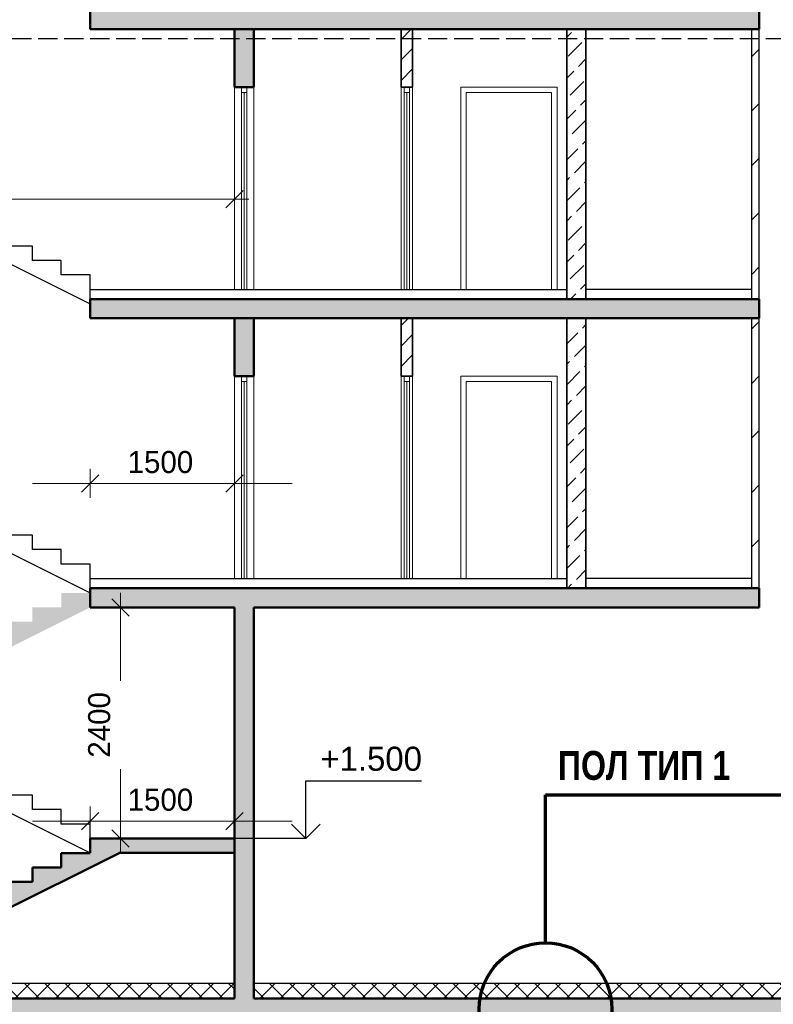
# Model space of a CAD drawing. Header units: millimetres. Extents: x 369815 to 1481759, y -423071 to -27917.
# Tile 68 of 256: x 382100 to 389929, y -219247 to -209026. Entities that reach past the tile are written whole.
import ezdxf

# ---------------------------------------------------------------- set-up
doc = ezdxf.new("R2010")
doc.units = ezdxf.units.MM
doc.linetypes.add('______2', pattern=[270, 200, -70])
for name, color, linetype, lineweight in [('Standard', 7, 'Continuous', 25), ('Навесной фасад', 7, 'Continuous', 25), ('Общий01', 7, 'Continuous', 13), ('Общий02', 7, 'Continuous', 18), ('Размерная линия_ общее', 7, 'Continuous', 25), ('Стена_ кирп. кладка не несущ', 7, 'Continuous', 35), ('Текст_ общее', 7, 'Continuous', 25)]:
    doc.layers.add(name, color=color, linetype=linetype, lineweight=lineweight)
doc.layers.add('Стена_ бетон не несущ.', color=7, linetype='Continuous', lineweight=35, true_color=0xb4b496)
doc.layers.add('Стена_ бетон несущ.', color=7, linetype='Continuous', lineweight=70, true_color=0xb4b496)
doc.styles.add('ARIAL', font='arial.ttf')
doc.styles.add('Century Gothic', font='GOTHIC.TTF')
doc.dimstyles.new('DIMSTYLE_8', dxfattribs={"dimtxt": 229, "dimasz": 300, "dimexe": 0, "dimexo": 0, "dimgap": 114.5, "dimtad": 2, "dimdec": 0, "dimrnd": 1, "dimzin": 12, "dimdsep": 46, "dimtxsty": 'Century Gothic', "dimblk1": 'ALL_ML_STRICH', "dimblk2": 'ALL_ML_STRICH', "dimsah": 1, "dimcen": 0, "dimclrd": 256, "dimclre": 256, "dimclrt": 256, "dimadec": 0, "dimazin": 0, "dimtfac": 1, "dimtdec": 0, "dimtix": 1, "dimtmove": 2, "dimatfit": 3, "dimfxl": 0, "dimtzin": 0, "dimlwd": 0, "dimlwe": 13, "dimarcsym": 0})
pattern_1 = [(45, (467347.7, -19759.03), (-212.13203, 212.13203), []), (45, (467241.64, -19652.96), (-212.13203, 212.13203), [])]
pattern_2 = [(45, (467347.7, -19759), (-565.6854, 565.6854), []), (45, (467064.9, -19476.2), (-565.6854, 565.6854), [])]
pattern_3 = [(45, (467347.7, -19759.03), (-212.13203, 212.13203), [200, -70]), (45, (467241.64, -19652.96), (-212.13203, 212.13203), [200, -70])]
pattern_4 = [(45, (467347.7, -19759.03), (-106.06602, 106.06602), []), (135, (467347.7, -19759.03), (-106.06602, -106.06602), [])]

# ---------------------------------------------------------------- blocks, each defined once
blk = doc.blocks.new('ALL_ML_STRICH')
at = {"color": 0, "linetype": 'ByBlock', "lineweight": -2}
for p, q in [((0, -0.5), (0, 0.5)), ((-1, 0), (0.5, 0)), ((-0.3, -0.3), (0.3, 0.3))]:
    blk.add_line(p, q, dxfattribs=at)
blk = doc.blocks.new('*D1302')
at = {"layer": 'DEFPOINTS', "color": 0, "linetype": 'Continuous', "transparency": 16777216}
for p in [(382832, -213839), (384332, -213839), (384332, -214139)]:
    blk.add_point(p, dxfattribs=at)
at = {"layer": 'Размерная линия_ общее', "color": 218, "linetype": 'Continuous', "lineweight": 0, "transparency": 16777216}
for p, q in [((382532, -213839), (382232, -213839)), ((382832, -213839), (384332, -213839)), ((384632, -213839), (384932, -213839))]:
    blk.add_line(p, q, dxfattribs=at)
at = {"layer": 'Размерная линия_ общее', "color": 218, "linetype": 'Continuous', "lineweight": 13, "transparency": 16777216}
blk.add_line((384332, -214139), (384332, -213839), dxfattribs=at)
at = {"layer": 'Размерная линия_ общее', "color": 218, "linetype": 'Continuous', "lineweight": 0, "transparency": 16777216, "xscale": 300, "yscale": 300, "zscale": 300}
blk.add_blockref('ALL_ML_STRICH', (382832, -213839), dxfattribs=at)
at = {"layer": 'Размерная линия_ общее', "color": 218, "linetype": 'Continuous', "lineweight": 0, "transparency": 16777216, "xscale": 300, "yscale": 300, "zscale": 300, "rotation": 180}
blk.add_blockref('ALL_ML_STRICH', (384332, -213839), dxfattribs=at)
at = {"layer": 'Размерная линия_ общее', "color": 218, "linetype": 'Continuous', "lineweight": 13, "transparency": 16777216, "insert": (383562, -213619), "char_height": 229, "width": 654.29, "attachment_point": 5, "style": 'Century Gothic'}
blk.add_mtext('1500', dxfattribs=at)
blk = doc.blocks.new('СЛОЖНЫЙ_ОБЪЕКТ_11')
at = {"layer": 'Общий01', "color": 7, "linetype": 'Continuous', "lineweight": 50, "transparency": 33554687}
for p, q in [((-87236, -199427), (-84216, -197917)), ((-84516, -197917), (-84816, -197917)), ((-84816, -197917), (-84816, -198067)), ((-84816, -198067), (-85116, -198067)), ((-85116, -198067), (-85116, -198217)), ((-85116, -198217), (-85416, -198217)), ((-85416, -198217), (-85416, -198367)), ((-85416, -198367), (-85716, -198367)), ((-85716, -198367), (-85716, -198517)), ((-85716, -198517), (-86016, -198517)), ((-86016, -198517), (-86016, -198667)), ((-86016, -198667), (-86316, -198667)), ((-86316, -198667), (-86316, -198817)), ((-86316, -198817), (-86616, -198817)), ((-86616, -198817), (-86616, -198967)), ((-86616, -198967), (-86916, -198967)), ((-86916, -198967), (-86916, -199117)), ((-86916, -199117), (-87216, -199117)), ((-87216, -199117), (-87216, -199267))]:
    blk.add_line(p, q, dxfattribs=at)
blk = doc.blocks.new('*D1305')
at = {"layer": 'DEFPOINTS', "color": 0, "linetype": 'Continuous', "transparency": 16777216}
for p in [(382832, -217344), (384332, -217344), (384332, -217344)]:
    blk.add_point(p, dxfattribs=at)
at = {"layer": 'Размерная линия_ общее', "color": 218, "linetype": 'Continuous', "lineweight": 0, "transparency": 16777216}
for p, q in [((382532, -217344), (382232, -217344)), ((382832, -217344), (384332, -217344)), ((384632, -217344), (384932, -217344))]:
    blk.add_line(p, q, dxfattribs=at)
at = {"layer": 'Размерная линия_ общее', "color": 218, "linetype": 'Continuous', "lineweight": 0, "transparency": 16777216, "xscale": 300, "yscale": 300, "zscale": 300}
blk.add_blockref('ALL_ML_STRICH', (382832, -217344), dxfattribs=at)
at = {"layer": 'Размерная линия_ общее', "color": 218, "linetype": 'Continuous', "lineweight": 0, "transparency": 16777216, "xscale": 300, "yscale": 300, "zscale": 300, "rotation": 180}
blk.add_blockref('ALL_ML_STRICH', (384332, -217344), dxfattribs=at)
at = {"layer": 'Размерная линия_ общее', "color": 218, "linetype": 'Continuous', "lineweight": 13, "transparency": 16777216, "insert": (383562, -217124), "char_height": 229, "width": 654.29, "attachment_point": 5, "style": 'Century Gothic'}
blk.add_mtext('1500', dxfattribs=at)
blk = doc.blocks.new('СЛОЖНЫЙ_ОБЪЕКТ_12')
at = {"layer": 'Общий01', "color": 7, "linetype": 'Continuous', "lineweight": 25, "transparency": 33554687}
for p, q in [((-87516, -193717), (-84516, -195217)), ((-86916, -193717), (-87216, -193717)), ((-86916, -193867), (-86916, -193717)), ((-86616, -193867), (-86916, -193867)), ((-86616, -194017), (-86616, -193867)), ((-86316, -194017), (-86616, -194017)), ((-86316, -194167), (-86316, -194017)), ((-86016, -194167), (-86316, -194167)), ((-86016, -194317), (-86016, -194167)), ((-85716, -194317), (-86016, -194317)), ((-85716, -194467), (-85716, -194317)), ((-85416, -194467), (-85716, -194467)), ((-85416, -194617), (-85416, -194467)), ((-85116, -194617), (-85416, -194617)), ((-85116, -194767), (-85116, -194617)), ((-84816, -194767), (-85116, -194767)), ((-84816, -194917), (-84816, -194767)), ((-84516, -194917), (-84816, -194917)), ((-84516, -195167), (-84516, -194917))]:
    blk.add_line(p, q, dxfattribs=at)
blk = doc.blocks.new('СЛОЖНЫЙ_ОБЪЕКТ_13')
at = {"layer": 'Общий01', "color": 7, "linetype": 'Continuous', "lineweight": 25, "transparency": 33554687}
for p, q in [((-87516, -190717), (-84516, -192217)), ((-86916, -190717), (-87216, -190717)), ((-86916, -190867), (-86916, -190717)), ((-86616, -190867), (-86916, -190867)), ((-86616, -191017), (-86616, -190867)), ((-86316, -191017), (-86616, -191017)), ((-86316, -191167), (-86316, -191017)), ((-86016, -191167), (-86316, -191167)), ((-86016, -191317), (-86016, -191167)), ((-85716, -191317), (-86016, -191317)), ((-85716, -191467), (-85716, -191317)), ((-85416, -191467), (-85716, -191467)), ((-85416, -191617), (-85416, -191467)), ((-85116, -191617), (-85416, -191617)), ((-85116, -191767), (-85116, -191617)), ((-84816, -191767), (-85116, -191767)), ((-84816, -191917), (-84816, -191767)), ((-84516, -191917), (-84816, -191917)), ((-84516, -192167), (-84516, -191917))]:
    blk.add_line(p, q, dxfattribs=at)
blk = doc.blocks.new('*D1212')
at = {"layer": 'DEFPOINTS', "color": 0, "linetype": 'Continuous', "transparency": 16777216}
for p in [(378682, -210889), (384332, -210889), (384332, -210889)]:
    blk.add_point(p, dxfattribs=at)
at = {"layer": 'Размерная линия_ общее', "color": 218, "linetype": 'Continuous', "lineweight": 0, "transparency": 16777216}
for p, q in [((378982, -210889), (381031, -210889)), ((384032, -210889), (381944, -210889))]:
    blk.add_line(p, q, dxfattribs=at)
at = {"layer": 'Размерная линия_ общее', "color": 218, "linetype": 'Continuous', "lineweight": 0, "transparency": 16777216, "xscale": 300, "yscale": 300, "zscale": 300, "rotation": 180}
blk.add_blockref('ALL_ML_STRICH', (378682, -210889), dxfattribs=at)
at = {"layer": 'Размерная линия_ общее', "color": 218, "linetype": 'Continuous', "lineweight": 0, "transparency": 16777216, "xscale": 300, "yscale": 300, "zscale": 300}
blk.add_blockref('ALL_ML_STRICH', (384332, -210889), dxfattribs=at)
at = {"layer": 'Размерная линия_ общее', "color": 218, "linetype": 'Continuous', "lineweight": 13, "transparency": 16777216, "insert": (381487, -210669), "char_height": 229, "width": 654.29, "attachment_point": 5, "style": 'Century Gothic'}
blk.add_mtext('5650', dxfattribs=at)
blk = doc.blocks.new('*D1292')
at = {"layer": 'DEFPOINTS', "color": 0, "linetype": 'Continuous', "transparency": 16777216}
for p in [(383147, -215126), (383147, -215126), (383147, -217526)]:
    blk.add_point(p, dxfattribs=at)
at = {"layer": 'Размерная линия_ общее', "color": 218, "linetype": 'Continuous', "lineweight": 0, "transparency": 16777216}
for p, q in [((383147, -215426), (383147, -215888)), ((383147, -217226), (383147, -216804))]:
    blk.add_line(p, q, dxfattribs=at)
at = {"layer": 'Размерная линия_ общее', "color": 218, "linetype": 'Continuous', "lineweight": 0, "transparency": 16777216, "xscale": 300, "yscale": 300, "zscale": 300}
for p, rotation in [((383147, -215126), 90), ((383147, -217526), 270)]:
    blk.add_blockref('ALL_ML_STRICH', p, dxfattribs=dict(at, rotation=rotation))
at = {"layer": 'Размерная линия_ общее', "color": 218, "linetype": 'Continuous', "lineweight": 13, "transparency": 16777216, "insert": (382927, -216346), "char_height": 229, "width": 654.29, "attachment_point": 5, "rotation": 90, "style": 'Century Gothic'}
blk.add_mtext('2400', dxfattribs=at)
blk = doc.blocks.new('COMPLEX_ELEVATIONDIM_7')
at = {"layer": 'Размерная линия_ общее', "color": 7, "linetype": 'Continuous', "lineweight": 25, "transparency": 33554687}
for p, q in [((-82275, -197767), (-82275, -197167)), ((-82275, -197167), (-81075, -197167)), ((-82275, -197767), (-82425, -197617)), ((-82275, -197767), (-82125, -197617)), ((-82275, -197767), (-82275, -197767)), ((-82275, -197767), (-82275, -197767)), ((-82275, -197767), (-82275, -197767)), ((-82275, -197767), (-82275, -197767))]:
    blk.add_line(p, q, dxfattribs=at)
blk.add_lwpolyline([(-82275, -197767), (-82821, -197767), (-82821, -197767), (-83275, -197767)], dxfattribs=at)
at = {"layer": 'Размерная линия_ общее', "color": 7, "linetype": 'Continuous', "lineweight": 25, "transparency": 33554687, "insert": (-82125, -197067), "char_height": 250, "width": 1200.03, "attachment_point": 7, "style": 'ARIAL'}
blk.add_mtext('\\W0.98;+1.500', dxfattribs=at)

msp = doc.modelspace()

# ---------------------------------------------------------------- hatches: boundary and pattern name
at = {"layer": 'Навесной фасад', "linetype": 'Continuous', "lineweight": 18, "transparency": 33554687}
h = msp.add_hatch(dxfattribs=at)
h.set_pattern_fill('__________6', scale=100, style=0, pattern_type=2)
h.set_pattern_definition(pattern_4)
h.paths.add_polyline_path([(384332.2, -219025.8), (380432.2, -219025.8), (380112.2, -219185.8), (384332.2, -219185.8)], flags=0)
h = msp.add_hatch(dxfattribs=at)
h.set_pattern_fill('__________6', scale=100, style=0, pattern_type=2)
h.set_pattern_definition(pattern_4)
h.paths.add_polyline_path([(384532.2, -219025.8), (384532.2, -219185.8), (407232.2, -219185.8), (407232.2, -219025.8)], flags=0)
at = {"layer": 'Общий01', "linetype": 'Continuous', "lineweight": 25, "true_color": 0xf1f1f1, "transparency": 33554687}
msp.add_hatch(color=7, dxfattribs=at).paths.add_polyline_path([(382832.2, -214975.8), (382532.2, -214975.8), (382532.2, -215125.8), (382232.2, -215125.8), (382232.2, -215275.8), (381932.2, -215275.8), (381932.2, -215425.8), (381632.2, -215425.8), (381632.2, -215575.8), (381332.2, -215575.8), (381332.2, -215725.8), (381032.2, -215725.8), (381032.2, -215875.8), (380732.2, -215875.8), (380732.2, -216025.8), (380432.2, -216025.8), (380432.2, -216325.8), (382832.2, -215125.8)])
at = {"layer": 'Стена_ бетон не несущ.', "linetype": 'Continuous', "lineweight": 18, "true_color": 0xc8aaf3, "transparency": 33554687}
h = msp.add_hatch(dxfattribs=at)
h.set_pattern_fill('__________16', color=191, scale=100, style=0, pattern_type=2)
h.set_pattern_definition(pattern_3)
h.paths.add_polyline_path([(387982.2, -209125.8), (387782.2, -209125.8), (387782.2, -211925.8), (387982.2, -211925.8)], flags=0)
h = msp.add_hatch(dxfattribs=at)
h.set_pattern_fill('__________16', color=191, scale=100, style=0, pattern_type=2)
h.set_pattern_definition(pattern_3)
h.paths.add_polyline_path([(387982.2, -212125.8), (387782.2, -212125.8), (387782.2, -214925.8), (387982.2, -214925.8)], flags=0)
at = {"layer": 'Стена_ бетон несущ.', "linetype": 'Continuous', "lineweight": 25, "true_color": 0xf1f1f1, "transparency": 33554687}
for points in [[(389782.2, -208925.8), (382832.2, -208925.8), (382832.2, -209125.8), (389782.2, -209125.8)], [(389782.2, -209125.8), (389782.2, -208925.8), (382832.2, -208925.8), (382832.2, -209125.8)], [(384332.2, -209725.8), (384532.2, -209725.8), (384532.2, -209125.8), (384332.2, -209125.8)], [(389782.2, -211925.8), (382832.2, -211925.8), (382832.2, -212125.8), (389782.2, -212125.8)], [(389782.2, -212125.8), (389782.2, -211925.8), (382832.2, -211925.8), (382832.2, -212125.8)], [(384332.2, -212725.8), (384532.2, -212725.8), (384532.2, -212125.8), (384332.2, -212125.8)], [(389782.2, -214925.8), (382832.2, -214925.8), (382832.2, -215125.8), (389782.2, -215125.8)], [(389782.2, -215125.8), (389782.2, -214925.8), (382832.2, -214925.8), (382832.2, -215125.8)], [(384332.2, -219185.8), (384532.2, -219185.8), (384532.2, -215088.6), (384332.2, -215125.8)], [(379732.2, -219185.8), (380112.2, -219185.8), (383132.2, -217675.8), (384332.2, -217675.8), (384332.2, -217525.8), (382832.2, -217525.8), (382832.2, -217675.8), (382532.2, -217675.8), (382532.2, -217825.8), (382232.2, -217825.8), (382232.2, -217975.8), (381932.2, -217975.8), (381932.2, -218125.8), (381632.2, -218125.8), (381632.2, -218275.8), (381332.2, -218275.8), (381332.2, -218425.8), (381032.2, -218425.8), (381032.2, -218575.8), (380732.2, -218575.8), (380732.2, -218725.8), (380432.2, -218725.8), (380432.2, -218875.8), (380132.2, -218875.8), (380132.2, -219025.8), (379732.2, -219025.8)], [(378482.2, -219185.8), (378482.2, -222125.8), (378732.2, -222125.8), (378732.2, -219385.8), (407232.2, -219385.8), (407232.2, -222125.8), (407482.2, -222125.8), (407482.2, -219185.8)]]:
    msp.add_hatch(color=7, dxfattribs=at).paths.add_polyline_path(points)
at = {"layer": 'Стена_ кирп. кладка не несущ', "linetype": 'Continuous', "lineweight": 18, "true_color": 0xaa8232, "transparency": 33554687}
h = msp.add_hatch(dxfattribs=at)
h.set_pattern_fill('__________301', color=45, scale=100, style=0, pattern_type=2)
h.set_pattern_definition(pattern_1)
h.paths.add_polyline_path([(386062.2, -209725.8), (386182.2, -209725.8), (386182.2, -209125.8), (386062.2, -209125.8)], flags=0)
at = {"layer": 'Стена_ кирп. кладка не несущ', "linetype": 'Continuous', "lineweight": 18, "true_color": 0xf0b464, "transparency": 33554687}
h = msp.add_hatch(dxfattribs=at)
h.set_pattern_fill('__________22', color=31, scale=100, style=0, pattern_type=2)
h.set_pattern_definition(pattern_2)
h.paths.add_polyline_path([(389782.2, -209125.8), (389702.2, -209125.8), (389702.2, -211925.8), (389782.2, -211925.8)], flags=0)
at = {"layer": 'Стена_ кирп. кладка не несущ', "linetype": 'Continuous', "lineweight": 18, "true_color": 0xaa8232, "transparency": 33554687}
h = msp.add_hatch(dxfattribs=at)
h.set_pattern_fill('__________301', color=45, scale=100, style=0, pattern_type=2)
h.set_pattern_definition(pattern_1)
h.paths.add_polyline_path([(386062.2, -212725.8), (386182.2, -212725.8), (386182.2, -212125.8), (386062.2, -212125.8)], flags=0)
at = {"layer": 'Стена_ кирп. кладка не несущ', "linetype": 'Continuous', "lineweight": 18, "true_color": 0xf0b464, "transparency": 33554687}
h = msp.add_hatch(dxfattribs=at)
h.set_pattern_fill('__________22', color=31, scale=100, style=0, pattern_type=2)
h.set_pattern_definition(pattern_2)
h.paths.add_polyline_path([(389782.2, -212125.8), (389702.2, -212125.8), (389702.2, -214925.8), (389782.2, -214925.8)], flags=0)

# ---------------------------------------------------------------- linework, layer by layer
at = {"layer": 'Standard', "color": 7, "linetype": 'Continuous', "lineweight": 13, "transparency": 33554687}
for p, q in [((384332.2, -209725.8), (384332.2, -211825.8)), ((384404.2, -209725.8), (384404.2, -209781.8)), ((384460.2, -209781.8), (384460.2, -209725.8)), ((384532.2, -211825.8), (384532.2, -209725.8)), ((386062.2, -209725.8), (386062.2, -211825.8)), ((386094.2, -209725.8), (386094.2, -209781.8)), ((386150.2, -209781.8), (386150.2, -209725.8)), ((386182.2, -211825.8), (386182.2, -209725.8)), ((386682.2, -209725.8), (386682.2, -211825.8)), ((387682.2, -209725.8), (386682.2, -209725.8)), ((387682.2, -209725.8), (387682.2, -211825.8)), ((384404.2, -209781.8), (384460.2, -209781.8)), ((384404.2, -211825.8), (384404.2, -209781.8)), ((384432.2, -211824.8), (384432.2, -209781.8)), ((384460.2, -209781.8), (384460.2, -211825.8)), ((386094.2, -209781.8), (386150.2, -209781.8)), ((386094.2, -211825.8), (386094.2, -209781.8)), ((386122.2, -211824.8), (386122.2, -209781.8)), ((386150.2, -209781.8), (386150.2, -211825.8)), ((386738.2, -211825.8), (386738.2, -209781.8)), ((386738.2, -209781.8), (387626.2, -209781.8)), ((387626.2, -209781.8), (387626.2, -211825.8)), ((384332.2, -212725.8), (384332.2, -214825.8)), ((384404.2, -212725.8), (384404.2, -212781.8)), ((384404.2, -212781.8), (384460.2, -212781.8)), ((384404.2, -214825.8), (384404.2, -212781.8)), ((384432.2, -214824.8), (384432.2, -212781.8)), ((384460.2, -212781.8), (384460.2, -212725.8)), ((384460.2, -212781.8), (384460.2, -214825.8)), ((384532.2, -214825.8), (384532.2, -212725.8)), ((386062.2, -212725.8), (386062.2, -214825.8)), ((386094.2, -212725.8), (386094.2, -212781.8)), ((386094.2, -212781.8), (386150.2, -212781.8)), ((386094.2, -214825.8), (386094.2, -212781.8)), ((386122.2, -214824.8), (386122.2, -212781.8)), ((386150.2, -212781.8), (386150.2, -212725.8)), ((386150.2, -212781.8), (386150.2, -214825.8)), ((386182.2, -214825.8), (386182.2, -212725.8)), ((386682.2, -212725.8), (386682.2, -214825.8)), ((387682.2, -212725.8), (386682.2, -212725.8)), ((386738.2, -214825.8), (386738.2, -212781.8)), ((386738.2, -212781.8), (387626.2, -212781.8)), ((387626.2, -212781.8), (387626.2, -214825.8)), ((387682.2, -212725.8), (387682.2, -214825.8))]:
    msp.add_line(p, q, dxfattribs=at)
at = {"layer": 'Standard', "color": 7, "linetype": 'Continuous', "lineweight": 25, "transparency": 33554687}
for p, q in [((382832.2, -211825.8), (387782.2, -211825.8)), ((389702.2, -211825.8), (387982.2, -211825.8)), ((389702.2, -211825.8), (387982.2, -211825.8)), ((382832.2, -214825.8), (387782.2, -214825.8)), ((389702.2, -214825.8), (387982.2, -214825.8))]:
    msp.add_line(p, q, dxfattribs=at)
at = {"layer": 'Standard', "color": 7, "linetype": 'Continuous', "lineweight": 50, "transparency": 33554687}
for p, q in [((382832.2, -217525.8), (382832.2, -217675.8)), ((384332.2, -217675.8), (383132.2, -217675.8))]:
    msp.add_line(p, q, dxfattribs=at)
at = {"layer": 'Общий01', "color": 7, "linetype": 'Continuous', "lineweight": 50, "transparency": 33554687}
for p, q in [((382832.2, -208925.8), (382832.2, -209125.8)), ((389782.2, -209125.8), (389782.2, -208925.8)), ((389782.2, -209125.8), (389782.2, -208925.8)), ((384332.2, -209125.8), (382832.2, -209125.8)), ((384332.2, -209125.8), (382832.2, -209125.8)), ((384532.2, -209125.8), (384332.2, -209125.8)), ((384532.2, -209125.8), (384332.2, -209125.8)), ((384332.2, -209125.8), (384332.2, -209725.8)), ((384532.2, -209725.8), (384532.2, -209125.8)), ((386062.2, -209125.8), (384532.2, -209125.8)), ((386062.2, -209125.8), (384532.2, -209125.8)), ((386182.2, -209125.8), (386062.2, -209125.8)), ((386182.2, -209125.8), (386062.2, -209125.8)), ((387782.2, -209125.8), (386182.2, -209125.8)), ((387782.2, -209125.8), (386182.2, -209125.8)), ((387982.2, -209125.8), (387782.2, -209125.8)), ((387982.2, -209125.8), (387782.2, -209125.8)), ((387987.2, -209125.8), (387982.2, -209125.8)), ((387987.2, -209125.8), (387982.2, -209125.8)), ((389697.2, -209125.8), (387987.2, -209125.8)), ((389697.2, -209125.8), (387987.2, -209125.8)), ((389702.2, -209125.8), (389697.2, -209125.8)), ((389702.2, -209125.8), (389697.2, -209125.8)), ((389782.2, -209125.8), (389702.2, -209125.8)), ((389782.2, -209125.8), (389702.2, -209125.8)), ((384332.2, -209725.8), (384404.2, -209725.8)), ((384404.2, -209725.8), (384460.2, -209725.8)), ((384460.2, -209725.8), (384532.2, -209725.8)), ((382832.2, -211925.8), (382832.2, -212125.8)), ((389782.2, -211925.8), (382832.2, -211925.8)), ((389782.2, -212125.8), (389782.2, -211925.8)), ((389782.2, -212125.8), (389782.2, -211925.8)), ((384332.2, -212125.8), (382832.2, -212125.8)), ((384332.2, -212125.8), (382832.2, -212125.8)), ((384532.2, -212125.8), (384332.2, -212125.8)), ((384532.2, -212125.8), (384332.2, -212125.8)), ((384332.2, -212125.8), (384332.2, -212725.8)), ((384532.2, -212725.8), (384532.2, -212125.8)), ((386062.2, -212125.8), (384532.2, -212125.8)), ((389782.2, -212125.8), (384532.2, -212125.8)), ((384332.2, -212725.8), (384404.2, -212725.8)), ((384404.2, -212725.8), (384460.2, -212725.8)), ((384460.2, -212725.8), (384532.2, -212725.8)), ((382832.2, -214925.8), (382832.2, -215125.8)), ((389782.2, -214925.8), (382832.2, -214925.8)), ((389782.2, -215125.8), (389782.2, -214925.8)), ((389782.2, -215125.8), (389782.2, -214925.8)), ((384332.2, -215125.8), (382832.2, -215125.8)), ((384332.2, -215125.8), (384332.2, -219185.8)), ((384532.2, -219185.8), (384532.2, -215125.8)), ((384532.2, -215125.8), (389782.2, -215125.8)), ((382832.2, -217525.8), (382832.2, -217675.8)), ((384332.2, -217525.8), (382832.2, -217525.8)), ((384332.2, -219185.8), (378682.2, -219185.8)), ((407482.2, -219185.8), (384532.2, -219185.8))]:
    msp.add_line(p, q, dxfattribs=at)
at = {"layer": 'Общий01', "color": 7, "linetype": 'Continuous', "lineweight": 25, "transparency": 33554687}
for p, q in [((389782.2, -211925.8), (382832.2, -211925.8)), ((389782.2, -214925.8), (382832.2, -214925.8)), ((380232.2, -216375.8), (382832.2, -217675.8)), ((382232.2, -217075.8), (381932.2, -217075.8)), ((382232.2, -217225.8), (382232.2, -217075.8)), ((382532.2, -217225.8), (382232.2, -217225.8)), ((382532.2, -217375.8), (382532.2, -217225.8)), ((382832.2, -217375.8), (382532.2, -217375.8)), ((382832.2, -217525.8), (382832.2, -217375.8)), ((380432.2, -219025.8), (384332.2, -219025.8)), ((384532.2, -219025.8), (407232.2, -219025.8))]:
    msp.add_line(p, q, dxfattribs=at)
at = {"layer": 'Общий01', "color": 136, "linetype": 'Continuous', "lineweight": 70, "transparency": 33554687}
for p, q in [((387562.5, -217071.7), (390512.5, -217071.7)), ((387562.5, -218597.4), (387562.5, -217071.7))]:
    msp.add_line(p, q, dxfattribs=at)
msp.add_circle((387562.5, -219297.4), 690, dxfattribs=at)
at = {"layer": 'Общий02', "color": 7, "linetype": '______2', "lineweight": 25, "transparency": 33554687}
msp.add_line((395182.2, -209225.8), (373707.1, -209225.8), dxfattribs=at)
at = {"layer": 'Стена_ бетон не несущ.', "color": 191, "linetype": 'Continuous', "lineweight": 35, "true_color": 0xc8aaf3, "transparency": 33554687}
for p, q in [((387782.2, -209125.8), (387782.2, -211925.8)), ((387982.2, -211925.8), (387982.2, -209125.8)), ((387782.2, -212125.8), (387782.2, -214925.8)), ((387982.2, -214925.8), (387982.2, -212125.8))]:
    msp.add_line(p, q, dxfattribs=at)
at = {"layer": 'Стена_ кирп. кладка не несущ', "color": 45, "linetype": 'Continuous', "lineweight": 35, "true_color": 0xaa8232, "transparency": 33554687}
for p, q in [((386062.2, -209125.8), (386062.2, -209725.8)), ((386182.2, -209725.8), (386182.2, -209125.8)), ((386062.2, -209725.8), (386094.2, -209725.8)), ((386094.2, -209725.8), (386150.2, -209725.8)), ((386150.2, -209725.8), (386182.2, -209725.8)), ((386062.2, -212125.8), (386062.2, -212725.8)), ((386182.2, -212725.8), (386182.2, -212125.8)), ((386062.2, -212725.8), (386094.2, -212725.8)), ((386094.2, -212725.8), (386150.2, -212725.8)), ((386150.2, -212725.8), (386182.2, -212725.8))]:
    msp.add_line(p, q, dxfattribs=at)
at = {"layer": 'Стена_ кирп. кладка не несущ', "color": 31, "linetype": 'Continuous', "lineweight": 25, "true_color": 0xf0b464, "transparency": 33554687}
for p, q in [((389702.2, -209125.8), (389702.2, -211925.8)), ((389782.2, -211925.8), (389782.2, -209125.8)), ((389702.2, -212125.8), (389702.2, -214925.8)), ((389782.2, -214925.8), (389782.2, -212125.8))]:
    msp.add_line(p, q, dxfattribs=at)

# ---------------------------------------------------------------- block references
at = {"layer": 'Общий01', "color": 7, "linetype": 'Continuous', "lineweight": 25, "transparency": 33554687}
for name in ['СЛОЖНЫЙ_ОБЪЕКТ_13', 'СЛОЖНЫЙ_ОБЪЕКТ_12']:
    msp.add_blockref(name, (467347.7, -19759), dxfattribs=at)
at = {"layer": 'Общий01', "color": 7, "linetype": 'Continuous', "lineweight": 50, "transparency": 33554687}
msp.add_blockref('СЛОЖНЫЙ_ОБЪЕКТ_11', (467347.7, -19759), dxfattribs=at)
at = {"layer": 'Размерная линия_ общее', "color": 7, "linetype": 'Continuous', "lineweight": 25, "transparency": 33554687}
msp.add_blockref('COMPLEX_ELEVATIONDIM_7', (467347.7, -19759), dxfattribs=at)

# ---------------------------------------------------------------- texts
at = {"layer": 'Текст_ общее', "color": 136, "linetype": 'Continuous', "lineweight": 70, "transparency": 33554687, "insert": (387690.4, -216920.9), "char_height": 300, "width": 1904.167, "attachment_point": 7, "style": 'Century Gothic'}
msp.add_mtext('\\A1;{\\fCentury Gothic|i0|b1;\\H300.000000;\\W0.833333;\\C136;ПОЛ ТИП 1}\\P', dxfattribs=at)

# ---------------------------------------------------------------- dimensions: what is measured, and where the dimension line sits
at = {"layer": 'Размерная линия_ общее', "color": 218, "linetype": 'Continuous', "lineweight": 13, "true_color": 0x500050, "transparency": 33554687}
for base, p1, p2, picture, middle in [((384332.2, -210889), (378682.2, -210889), (384332.2, -210889), '*D1212', (381487.4, -210668.7)), ((384332.2, -213839.2), (382832.2, -213839.2), (384332.2, -214139.2), '*D1302', (383562.4, -213619)), ((384332.2, -217344), (382832.2, -217344), (384332.2, -217344), '*D1305', (383562.4, -217123.7))]:
    dim = msp.add_linear_dim(base=base, p1=p1, p2=p2, dimstyle='DIMSTYLE_8', override={"dimpost": '<>', "dimclrd": 218, "dimclre": 218, "dimclrt": 218, "dimlwd": 0, "dimlwe": 13}, dxfattribs=at)
    dim.commit()
    dim.dimension.update_dxf_attribs({"geometry": picture, "text_midpoint": middle, "dimtype": 160})
dim = msp.add_linear_dim(base=(383147.1, -215125.8), p1=(383147.1, -217525.8), p2=(383147.1, -215125.8), angle=90, dimstyle='DIMSTYLE_8', override={"dimpost": '<>', "dimclrd": 218, "dimclre": 218, "dimclrt": 218, "dimlwd": 0, "dimlwe": 13}, dxfattribs=at)
dim.commit()
dim.dimension.update_dxf_attribs({"geometry": '*D1292', "text_midpoint": (382926.8, -216345.6), "dimtype": 160})

doc.saveas('drawing.dxf')
